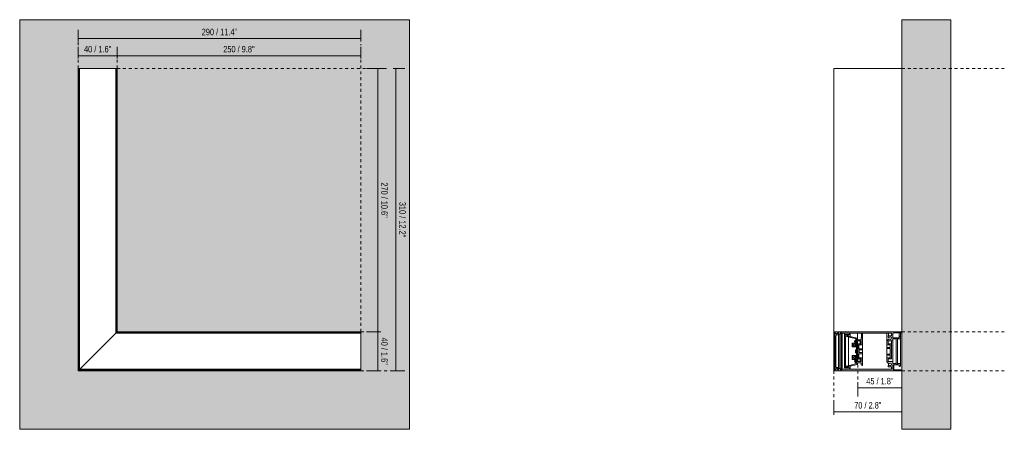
# Model space of a CAD drawing. Header units: millimetres. Extents: x -6559 to -5549, y 220 to 1800.
# Tile 1 of 4: x -6559 to -5549, y 220 to 640. Entities that reach past the tile are written whole.
import ezdxf

# ---------------------------------------------------------------- set-up
doc = ezdxf.new("R2010")
doc.units = ezdxf.units.MM
doc.linetypes.add('Dash', pattern=[6, 3, -3])
doc.layers.add('A-ANNO-DIMS', color=7, linetype='Dash', lineweight=9, true_color=0xd2d2d2)
for name, color, linetype, lineweight in [('A-ANNO-DIMS-3', 7, 'Continuous', 9), ('A-DETL-GENF', 7, 'Continuous', 9), ('A-WALL', 7, 'Continuous', 9), ('A-WALL-PATT', 7, 'Continuous', 9), ('E-LITE-EQPM', 7, 'Continuous', 20)]:
    doc.layers.add(name, color=color, linetype=linetype, lineweight=lineweight)
doc.styles.add('Arial Narrow', font='ARIALN.TTF', dxfattribs={"height": 6.6})
doc.dimstyles.new('FARO_-_2_2mm_Arial_Narrow_mm_Inch_Right', dxfattribs={"dimscale": 304.8, "dimtxt": 6.754644, "dimasz": 0, "dimexe": 0.029528, "dimexo": 0.0625, "dimgap": 0.004921, "dimtad": 1, "dimdec": 0, "dimzin": 0, "dimdsep": 46, "dimtxsty": 'Arial Narrow', "dimblk1": 'NONE', "dimblk2": 'NONE', "dimsah": 1, "dimcen": 0.09, "dimadec": 0, "dimazin": 0, "dimtfac": 1, "dimtdec": 4, "dimtix": 1, "dimtmove": 0, "dimatfit": 3, "dimfxl": 0.009843, "dimfxlon": 1, "dimtvp": 1, "dimtolj": 1, "dimtzin": 0, "dimarcsym": 2})

# ---------------------------------------------------------------- blocks, each defined once
blk = doc.blocks.new('VIA Surface_L - 00 VIA SURFACE L-575343-Alzado_PDF')
at = {"layer": 'E-LITE-EQPM'}
for p, q in [((-6499, 590), (-6498, 590)), ((-6499, 590), (-6499, 280)), ((-6498, 590), (-6497.5, 590)), ((-6498, 281), (-6498, 590)), ((-6497.5, 590), (-6497.5, 281.5)), ((-6497.5, 590), (-6497.2, 590)), ((-6497.2, 590), (-6460.8, 590)), ((-6460.8, 590), (-6460.5, 590)), ((-6460.5, 318.5), (-6460.5, 590)), ((-6460.5, 590), (-6460, 590)), ((-6460, 590), (-6459, 590)), ((-6460, 319), (-6460, 590)), ((-6459, 320), (-6459, 590)), ((-6460.8, 318.2), (-6497.2, 281.8)), ((-6497.2, 281.8), (-6460.8, 318.2)), ((-6460, 319), (-6460.5, 318.5)), ((-6460.5, 318.5), (-6460, 319)), ((-6209, 318.5), (-6460.5, 318.5)), ((-6459, 320), (-6460, 319)), ((-6460, 319), (-6459, 320)), ((-6209, 319), (-6460, 319)), ((-6209, 320), (-6459, 320)), ((-6209, 320), (-6209, 319)), ((-6209, 319), (-6209, 318.5)), ((-6209, 318.5), (-6209, 318.2)), ((-6209, 318.2), (-6209, 281.8)), ((-6498, 281), (-6499, 280)), ((-6499, 280), (-6498, 281)), ((-6499, 280), (-6209, 280)), ((-6497.5, 281.5), (-6498, 281)), ((-6498, 281), (-6497.5, 281.5)), ((-6209, 281), (-6498, 281)), ((-6497.5, 281.5), (-6209, 281.5)), ((-6209, 281.8), (-6209, 281.5)), ((-6209, 281.5), (-6209, 281)), ((-6209, 281), (-6209, 280))]:
    blk.add_line(p, q, dxfattribs=at)
at = {"layer": 'E-LITE-EQPM', "flags": 128}
for points in [[(-6460.5, 318.5), (-6460.5, 318.5), (-6460.5, 318.5), (-6460.5, 318.5), (-6460.6, 318.4), (-6460.6, 318.4), (-6460.7, 318.3), (-6460.8, 318.2), (-6460.8, 318.2)], [(-6460.8, 318.2), (-6460.8, 318.2), (-6460.7, 318.3), (-6460.6, 318.4), (-6460.6, 318.4), (-6460.5, 318.5), (-6460.5, 318.5), (-6460.5, 318.5), (-6460.5, 318.5)], [(-6497.2, 281.8), (-6497.2, 281.8), (-6497.3, 281.7), (-6497.4, 281.6), (-6497.4, 281.6), (-6497.5, 281.5), (-6497.5, 281.5), (-6497.5, 281.5), (-6497.5, 281.5)], [(-6497.5, 281.5), (-6497.5, 281.5), (-6497.5, 281.5), (-6497.5, 281.5), (-6497.4, 281.6), (-6497.4, 281.6), (-6497.3, 281.7), (-6497.2, 281.8), (-6497.2, 281.8)]]:
    blk.add_lwpolyline(points, dxfattribs=at)
blk = doc.blocks.new('VIA Surface_L - 00 VIA SURFACE L-575343-Lateral_PDF')
at = {"lineweight": 9}
for p, q in [((-3320.2, 308.3), (-3320.2, 307.9)), ((-3320, 308.3), (-3320.2, 308.3)), ((-3320.2, 308.3), (-3320.2, 307.9)), ((-3320.2, 307.9), (-3320, 307.9)), ((-3320.2, 304.9), (-3320.2, 304.4)), ((-3320.2, 304.9), (-3320.2, 304.4)), ((-3320, 304.9), (-3320.2, 304.9)), ((-3320.2, 304.4), (-3320, 304.4)), ((-3320.1, 307.5), (-3320.1, 305.3)), ((-3320.1, 307.5), (-3320.1, 305.3)), ((-3320.1, 307.5), (-3320, 307.5)), ((-3320.1, 305.3), (-3320, 305.3)), ((-3319.8, 308.3), (-3320, 308.3)), ((-3320, 308.3), (-3320, 307.9)), ((-3320, 307.9), (-3319.8, 307.9)), ((-3320, 307.5), (-3320, 305.3)), ((-3320, 307.5), (-3319.8, 307.5)), ((-3320, 305.3), (-3319.8, 305.3)), ((-3319.8, 304.9), (-3320, 304.9)), ((-3320, 304.9), (-3320, 304.4)), ((-3320, 304.4), (-3319.8, 304.4)), ((-3319.7, 308.3), (-3319.8, 308.3)), ((-3319.8, 308.3), (-3319.8, 307.9)), ((-3319.8, 307.9), (-3319.7, 307.9)), ((-3319.8, 307.5), (-3319.8, 305.3)), ((-3319.8, 307.5), (-3319.7, 307.5)), ((-3319.8, 305.3), (-3319.7, 305.3)), ((-3319.7, 304.9), (-3319.8, 304.9)), ((-3319.8, 304.9), (-3319.8, 304.4)), ((-3319.8, 304.4), (-3319.7, 304.4)), ((-3319.7, 308.3), (-3319.7, 304.4)), ((-3319.7, 308.3), (-3319.7, 304.4)), ((-3319.7, 308.3), (-3319.3, 308.3)), ((-3319.7, 307.5), (-3319.7, 307.5)), ((-3319.7, 305.3), (-3319.7, 305.3)), ((-3319.7, 304.4), (-3319.3, 304.4)), ((-3319.3, 308.3), (-3317.6, 308.3)), ((-3319.3, 304.4), (-3319.3, 308.3)), ((-3319.3, 304.4), (-3317.3, 304.4)), ((-3317.3, 304.4), (-3315.9, 304.4)), ((-3317, 307.3), (-3317, 307.2)), ((-3317, 304.6), (-3317, 305.5)), ((-3316.9, 311.3), (-3316.4, 311.7)), ((-3316.9, 311.2), (-3316.9, 311.3)), ((-3316.9, 307.1), (-3316.9, 307.2)), ((-3316.4, 306.7), (-3316.9, 307.1)), ((-3316.6, 306.6), (-3316.6, 306.9)), ((-3316.6, 304.9), (-3316.6, 306.1)), ((-3316.4, 312.8), (-3316.4, 312.3)), ((-3316.4, 312.3), (-3316.4, 312.4)), ((-3316.4, 311.7), (-3316.4, 309.2)), ((-3316.4, 311.6), (-3316.4, 311.6)), ((-3316.4, 311.6), (-3316.4, 309.2)), ((-3316.4, 309.2), (-3316.4, 306.7)), ((-3316.4, 309.2), (-3316.4, 306.8)), ((-3316.2, 308.3), (-3316.4, 308.3)), ((-3316.2, 312.6), (-3316.2, 312.8)), ((-3316.2, 312.6), (-3316.2, 312.6)), ((-3316, 312.6), (-3316.2, 312.6)), ((-3316.2, 312.6), (-3316.2, 312.6)), ((-3316.2, 309.2), (-3316.2, 312.6)), ((-3316.2, 309.2), (-3316.2, 308.3)), ((-3316.2, 308.3), (-3316.2, 309.2)), ((-3316.2, 308.3), (-3316.2, 309.2)), ((-3316.2, 309.2), (-3316.2, 308.3)), ((-3316.2, 309.2), (-3316.2, 309.2)), ((-3316.2, 309.2), (-3316.2, 309.2)), ((-3316.2, 306.8), (-3316.2, 309.2)), ((-3316.2, 309.2), (-3316.2, 309.2)), ((-3316.2, 306.3), (-3316.2, 305.8)), ((-3316.2, 305.8), (-3316.2, 305.8)), ((-3316.2, 305.8), (-3316, 305.8)), ((-3316.1, 305.7), (-3316.1, 305.8)), ((-3316.1, 305.8), (-3316.1, 305.8)), ((-3316.1, 305.8), (-3316, 305.8)), ((-3316.1, 305.7), (-3315.9, 305.7)), ((-3316, 312.8), (-3316, 312.6)), ((-3316, 312.6), (-3315.9, 312.6)), ((-3316, 312.6), (-3315.9, 312.6)), ((-3316, 312.6), (-3316, 309.2)), ((-3316, 309.2), (-3316, 305.8)), ((-3315.9, 308.3), (-3316, 308.3)), ((-3315.9, 307.1), (-3316, 307.1)), ((-3315.9, 307), (-3316, 307)), ((-3316, 307), (-3315.9, 307)), ((-3315.9, 307), (-3316, 307)), ((-3315.9, 305.8), (-3316, 305.8)), ((-3316, 305.8), (-3315.9, 305.8)), ((-3316, 305.8), (-3316, 305.8)), ((-3316, 305.8), (-3316, 305.8)), ((-3316, 305.8), (-3316, 305.8)), ((-3316, 305.8), (-3315.9, 305.8)), ((-3315.9, 305.8), (-3316, 305.8)), ((-3315.9, 311.6), (-3315.9, 309.2)), ((-3315.9, 311.6), (-3315.9, 309.2)), ((-3315.9, 309.2), (-3315.9, 309.2)), ((-3315.9, 309.2), (-3315.9, 308.3)), ((-3315.9, 308.3), (-3315.9, 309.2)), ((-3315.9, 309.2), (-3315.9, 309.2)), ((-3315.9, 309.2), (-3315.9, 309.2)), ((-3315.9, 307.1), (-3315.9, 308.3)), ((-3315.7, 307), (-3315.9, 307)), ((-3315.9, 305.8), (-3315.9, 307)), ((-3315.9, 307), (-3315.9, 306.9)), ((-3315.9, 306.9), (-3315.9, 307)), ((-3315.9, 305.8), (-3315.7, 305.8)), ((-3315.9, 304.4), (-3315.9, 305.7)), ((-3315.8, 310.6), (-3315.8, 309.9)), ((-3315.8, 309.8), (-3315.8, 310.4)), ((-3314.5, 307.8), (-3314.1, 307.8)), ((-3311.8, 310.6), (-3311.8, 307.8)), ((-3320.2, 295.6), (-3320.2, 295.1)), ((-3320.2, 295.6), (-3320.2, 295.1)), ((-3320, 295.6), (-3320.2, 295.6)), ((-3320, 295.1), (-3320.2, 295.1)), ((-3320.1, 294.7), (-3320.1, 292.5)), ((-3320, 294.7), (-3320.1, 294.7)), ((-3320.1, 292.5), (-3320.1, 294.7)), ((-3319.8, 295.6), (-3320, 295.6)), ((-3320, 295.1), (-3320, 295.6)), ((-3319.8, 295.1), (-3320, 295.1)), ((-3319.8, 294.7), (-3320, 294.7)), ((-3320, 292.5), (-3320, 294.7)), ((-3319.7, 295.6), (-3319.8, 295.6)), ((-3319.7, 295.1), (-3319.8, 295.6)), ((-3319.8, 295.1), (-3319.7, 295.1)), ((-3319.7, 295.1), (-3319.8, 295.1)), ((-3319.7, 294.7), (-3319.8, 294.7)), ((-3319.8, 292.5), (-3319.8, 294.7)), ((-3319.7, 295.6), (-3319.7, 291.7)), ((-3319.3, 295.6), (-3319.7, 295.6)), ((-3319.7, 295.6), (-3319.7, 291.7)), ((-3319.7, 294.7), (-3319.7, 294.7)), ((-3317.3, 295.6), (-3319.3, 295.6)), ((-3319.3, 291.7), (-3319.3, 295.6)), ((-3315.9, 295.6), (-3317.3, 295.6)), ((-3317, 294.5), (-3317, 295.4)), ((-3316.6, 293.9), (-3316.6, 295.1)), ((-3316.6, 292.2), (-3316.6, 293.4)), ((-3315.9, 294.3), (-3316.1, 294.3)), ((-3316.1, 292.9), (-3316.1, 294.3)), ((-3316.1, 294.2), (-3316.1, 294.2)), ((-3316.1, 294.2), (-3316.1, 294.2)), ((-3316.1, 294.2), (-3316.1, 294.2)), ((-3316, 293), (-3316.1, 293)), ((-3316.1, 293), (-3316.1, 293)), ((-3316.1, 293), (-3316.1, 293)), ((-3316.1, 293), (-3316.1, 293)), ((-3316, 294.2), (-3316, 294.2)), ((-3315.9, 294.2), (-3316, 294.2)), ((-3316, 294.2), (-3315.9, 294.2)), ((-3316, 294.2), (-3316, 293)), ((-3316, 293), (-3316, 294.2)), ((-3316, 294.2), (-3316, 293)), ((-3316, 294.2), (-3316, 294.2)), ((-3315.9, 294.2), (-3316, 294.2)), ((-3316, 293.1), (-3316, 293)), ((-3315.9, 293), (-3316, 293)), ((-3316, 293), (-3315.9, 293)), ((-3316, 293), (-3316, 293)), ((-3316, 293), (-3316, 293)), ((-3315.9, 293), (-3316, 293)), ((-3315.9, 294.3), (-3315.9, 295.6)), ((-3315.7, 294.2), (-3315.9, 294.2)), ((-3315.9, 293), (-3315.9, 294.2)), ((-3315.9, 293), (-3315.7, 293)), ((-3320.2, 292.1), (-3320.2, 291.7)), ((-3320, 292.1), (-3320.2, 292.1)), ((-3320.2, 292.1), (-3320.2, 291.7)), ((-3320.2, 291.7), (-3320, 291.7)), ((-3320.1, 292.5), (-3320, 292.5)), ((-3320, 292.5), (-3319.8, 292.5)), ((-3319.8, 292.1), (-3320, 292.1)), ((-3320, 292.1), (-3320, 291.7)), ((-3320, 291.7), (-3319.8, 291.7)), ((-3319.8, 292.5), (-3319.7, 292.5)), ((-3319.7, 292.1), (-3319.8, 292.1)), ((-3319.8, 292.1), (-3319.8, 291.7)), ((-3319.8, 291.7), (-3319.7, 291.7)), ((-3319.7, 292.5), (-3319.7, 292.5)), ((-3319.7, 291.7), (-3319.3, 291.7)), ((-3317.4, 291.7), (-3319.3, 291.7)), ((-3317.4, 291.7), (-3315.9, 291.7)), ((-3317, 292.8), (-3317, 291.9)), ((-3316.9, 288.7), (-3316.9, 288.8)), ((-3316.4, 288.3), (-3316.9, 288.7)), ((-3316.4, 291.7), (-3316.4, 290.8)), ((-3316.4, 290.8), (-3316.4, 287.6)), ((-3316.2, 291.7), (-3316.2, 290.8)), ((-3316.2, 287.4), (-3316.2, 290.8)), ((-3316.2, 287.4), (-3316, 287.4)), ((-3315.9, 292.9), (-3316.1, 292.9)), ((-3316, 291.7), (-3316, 290.8)), ((-3316, 287.4), (-3316, 290.8)), ((-3315.9, 291.7), (-3315.9, 292.9)), ((-3315.8, 289.4), (-3315.8, 290.1)), ((-3314.1, 292.2), (-3314.5, 292.2)), ((-3311.8, 289.4), (-3311.8, 292.2))]:
    blk.add_line(p, q, dxfattribs=at)
at = {"lineweight": 9, "flags": 128}
for points in [[(-3317.7, 305.2), (-3318.8, 306.4), (-3317.7, 307.5)], [(-3317.7, 307.5), (-3317.3, 307.4), (-3317, 307.2)], [(-3317, 305.5), (-3317.3, 305.3), (-3317.7, 305.2)], [(-3317.3, 304.4), (-3317.1, 304.5), (-3317, 304.6)], [(-3316.2, 312.5), (-3316.2, 312.5), (-3316.3, 312.4), (-3316.4, 312.3)], [(-3316.2, 309.2), (-3316.2, 306.8), (-3316.2, 306.3)], [(-3315.8, 312.3), (-3315.8, 312.5), (-3316, 312.5)], [(-3317.7, 294.8), (-3318.8, 293.6), (-3317.7, 292.5)], [(-3317, 294.5), (-3317.3, 294.7), (-3317.7, 294.8)], [(-3317, 295.4), (-3317.1, 295.5), (-3317.3, 295.6)], [(-3316, 294.2), (-3316.1, 294.2), (-3316.1, 294.2)], [(-3317.7, 292.5), (-3317.3, 292.6), (-3317, 292.8)], [(-3317, 291.9), (-3317.2, 291.8), (-3317.4, 291.7)], [(-3316.2, 287.8), (-3316.3, 287.7), (-3316.4, 287.6)], [(-3316.2, 287.8), (-3316.2, 287.8), (-3316.3, 287.7), (-3316.4, 287.6)], [(-3315.8, 287.6), (-3315.8, 287.8), (-3316, 287.8)]]:
    blk.add_lwpolyline(points, dxfattribs=at)
at = {"lineweight": 9}
for centre, radius, start, end in [((-3317.7, 306.4), 1.12, 345.3185, 14.6815), ((-3318.2, 306.4), 2.2, 317.1933, 340.6528), ((-3318.2, 306.3), 2.2, 21.8189, 31.9413), ((-3318.2, 293.6), 2.2, 19.3472, 42.8067), ((-3317.7, 293.6), 1.12, 345.3185, 14.6815), ((-3318.2, 293.7), 2.2, 316.3701, 339.0174)]:
    blk.add_arc(centre, radius, start, end, dxfattribs=at)
for points in [[(-3319.7, 307.8), (-3319.7, 307.8), (-3319.7, 307.9), (-3319.8, 307.9)], [(-3319.8, 304.9), (-3319.7, 304.9), (-3319.7, 304.9), (-3319.7, 304.9)], [(-3317.7, 309.7), (-3317.6, 310), (-3317.4, 310.5), (-3317.1, 311), (-3316.9, 311.2)], [(-3317.3, 309.7), (-3317.4, 309.7), (-3317.5, 309.7), (-3317.6, 309.7), (-3317.7, 309.7)], [(-3317.7, 308.7), (-3317.6, 308.5), (-3317.5, 308.2), (-3317.3, 307.6), (-3317, 307.3), (-3316.9, 307.2)], [(-3317.7, 308.7), (-3317.6, 308.7), (-3317.5, 308.7), (-3317.4, 308.7), (-3317.3, 308.7)], [(-3316.9, 311.2), (-3317, 311.1), (-3317.3, 310.8), (-3317.5, 310.4), (-3317.5, 310.2)], [(-3317.3, 309.2), (-3317.3, 309.3), (-3317.3, 309.5), (-3317.3, 309.6), (-3317.3, 309.7)], [(-3317.3, 308.7), (-3317.3, 308.8), (-3317.3, 308.9), (-3317.3, 309.1), (-3317.3, 309.2)], [(-3317, 307.2), (-3316.9, 307.2), (-3316.9, 307.2), (-3316.9, 307.1)], [(-3317, 305.5), (-3316.9, 305.5), (-3316.8, 305.6), (-3316.7, 305.8), (-3316.6, 306), (-3316.6, 306.1)], [(-3317, 304.6), (-3316.9, 304.6), (-3316.8, 304.7), (-3316.7, 304.8), (-3316.6, 304.9)], [(-3316.9, 307.1), (-3316.8, 307.1), (-3316.7, 307), (-3316.7, 306.8), (-3316.6, 306.7), (-3316.6, 306.6)], [(-3316.6, 295.1), (-3316.7, 295.2), (-3316.8, 295.3), (-3316.9, 295.4), (-3317, 295.4)], [(-3316.6, 293.9), (-3316.6, 294), (-3316.7, 294.2), (-3316.8, 294.4), (-3316.9, 294.5), (-3317, 294.5)], [(-3317, 292.8), (-3316.9, 292.8), (-3316.8, 292.9), (-3316.7, 293.1), (-3316.6, 293.3), (-3316.6, 293.4)], [(-3319.8, 292.1), (-3319.7, 292.1), (-3319.7, 292.2), (-3319.7, 292.2)], [(-3317.7, 291.3), (-3317.6, 291.4), (-3317.6, 291.6), (-3317.6, 291.7)], [(-3317.3, 291.3), (-3317.4, 291.3), (-3317.5, 291.3), (-3317.6, 291.3), (-3317.7, 291.3)], [(-3317.7, 290.3), (-3317.6, 290.3), (-3317.5, 290.3), (-3317.4, 290.3), (-3317.3, 290.3)], [(-3316.9, 288.8), (-3317, 288.9), (-3317.3, 289.2), (-3317.5, 289.8), (-3317.6, 290.1), (-3317.7, 290.3)], [(-3317.3, 291.3), (-3317.3, 291.2), (-3317.3, 291.1), (-3317.3, 290.9), (-3317.3, 290.8)], [(-3317.3, 290.3), (-3317.3, 290.4), (-3317.3, 290.6), (-3317.3, 290.7), (-3317.3, 290.8)], [(-3316.6, 292.2), (-3316.7, 292.2), (-3316.8, 292), (-3316.9, 291.9), (-3317, 291.9)]]:
    blk.add_open_spline(points, degree=3, dxfattribs=at)
for points, knots in [([(-3317.5, 308.1), (-3317.5, 308.1), (-3317.4, 307.9), (-3317.3, 307.7), (-3317.3, 307.6)], [0.3344172, 0.3344172, 0.3344172, 0.3344172, 0.5, 0.6729124, 0.6729124, 0.6729124, 0.6729124]), ([(-3317.3, 289.2), (-3317.3, 289.3), (-3317.4, 289.5), (-3317.5, 289.7), (-3317.5, 289.8)], [-0.6726663, -0.6726663, -0.6726663, -0.6726663, -0.5, -0.3341979, -0.3341979, -0.3341979, -0.3341979])]:
    blk.add_open_spline(points, degree=3, knots=knots, dxfattribs=at)
at = {"layer": 'E-LITE-EQPM'}
for p, q in [((-3339, 590), (-3269, 590)), ((-3339, 320), (-3339, 590)), ((-3339, 281), (-3339, 319)), ((-3338, 319), (-3338, 318.4)), ((-3335.7, 317.9), (-3335.7, 318)), ((-3335.7, 318), (-3335.7, 317.9)), ((-3334.3, 316.8), (-3334.2, 316.8)), ((-3334.2, 316.8), (-3334.3, 316.8)), ((-3334, 282.9), (-3334, 317.1)), ((-3332.8, 282.4), (-3332.8, 317.6)), ((-3331.4, 280.8), (-3331.4, 319.2)), ((-3330.5, 281.5), (-3330.5, 318.5)), ((-3328.1, 318.5), (-3328.1, 316.8)), ((-3328.1, 316.5), (-3328.1, 283.5)), ((-3327.9, 316.3), (-3327.9, 315.7)), ((-3327.9, 315.6), (-3327.9, 284.4)), ((-3325.1, 315.7), (-3327.3, 316.1)), ((-3326.9, 285.3), (-3326.9, 314.7)), ((-3326.4, 315.1), (-3324.5, 314.8)), ((-3324.4, 316.3), (-3325.1, 315.7)), ((-3325.1, 315.7), (-3325.1, 315.8)), ((-3324.4, 316.3), (-3324.4, 316.4)), ((-3323.9, 315.6), (-3324.4, 316.3)), ((-3323.9, 315.3), (-3323.9, 315.6)), ((-3323.9, 284.8), (-3323.9, 315.1)), ((-3314.5, 313), (-3314.5, 318.5)), ((-3310.6, 313.8), (-3310.6, 318.5)), ((-3309.4, 314.4), (-3309.4, 318.5)), ((-3284.5, 310.7), (-3284.5, 318.5)), ((-3282.9, 315.9), (-3282.9, 318.5)), ((-3271.7, 319), (-3271.7, 315.4)), ((-3270.5, 314.9), (-3270.5, 319)), ((-3316.4, 309.3), (-3316.2, 309.3)), ((-3316, 309.3), (-3315.8, 309.3)), ((-3315.7, 290.1), (-3315.7, 309.9)), ((-3315.7, 309.9), (-3314.5, 309.9)), ((-3314.5, 309.9), (-3314.5, 290.1)), ((-3309.4, 302.5), (-3309.4, 306.7)), ((-3284.5, 303.9), (-3284.5, 306.7)), ((-3279.8, 307.8), (-3279.8, 310.6)), ((-3278.2, 289.4), (-3278.2, 310.6)), ((-3275, 287.3), (-3275, 312.7)), ((-3273.5, 287.3), (-3273.5, 312.7)), ((-3270.5, 286.8), (-3270.5, 313.1)), ((-3316.7, 298.5), (-3316.7, 301.5)), ((-3316.7, 301.5), (-3315.7, 301.5)), ((-3316.7, 298.5), (-3315.7, 298.5)), ((-3309.4, 298.6), (-3309.4, 301.4)), ((-3309.4, 293.3), (-3309.4, 297.5)), ((-3284.5, 297.1), (-3284.5, 302.9)), ((-3284.5, 293.3), (-3284.5, 296.1)), ((-3334.2, 283.2), (-3334.3, 283.2)), ((-3334.3, 283.2), (-3334.2, 283.2)), ((-3327.3, 283.9), (-3325.1, 284.3)), ((-3324.5, 285.2), (-3326.4, 284.9)), ((-3325.2, 284.2), (-3325.2, 284.3)), ((-3325.1, 284.3), (-3324.4, 283.7)), ((-3324.4, 283.7), (-3323.9, 284.4)), ((-3324.4, 283.6), (-3324.4, 283.7)), ((-3314.5, 290.1), (-3315.7, 290.1)), ((-3282.9, 287.7), (-3282.9, 285.3)), ((-3277.5, 281), (-3277.5, 286.1)), ((-3337.8, 281), (-3337.8, 281.5)), ((-3335.7, 282), (-3335.7, 282.1)), ((-3335.7, 282.1), (-3335.7, 282)), ((-3335.6, 282), (-3335.6, 282)), ((-3335.6, 282), (-3335.6, 282))]:
    blk.add_line(p, q, dxfattribs=at)
for centre, radius, start, end in [((-3327.4, 315.6), 0.487, 80, 180), ((-3326.4, 314.7), 0.46, 80, 180), ((-3324.4, 315.3), 0.533, 260, 30), ((-3327.4, 284.4), 0.487, 180, 280), ((-3326.4, 285.3), 0.46, 180, 280), ((-3324.4, 284.7), 0.533, 330, 100), ((-3336, 281.5), 0.577, 52.4635, 52.669)]:
    blk.add_arc(centre, radius, start, end, dxfattribs=at)
blk = doc.blocks.new('DIMBLOCK1-Alzado_PDF')
at = {"layer": 'A-ANNO-DIMS-3', "color": 251, "true_color": 0x5b5b5b}
for p, q in [((-6499, 602.8), (-6499, 612.1)), ((-6459, 602.8), (-6459, 612.1)), ((-6499, 603.1), (-6459, 603.1)), ((-6499, 603.1), (-6499, 600.1)), ((-6459, 603.1), (-6459, 600.1))]:
    blk.add_line(p, q, dxfattribs=at)
at = {"layer": 'A-ANNO-DIMS-3', "color": 0, "insert": (-6493, 613.1), "char_height": 6.6, "width": 33.58, "attachment_point": 1, "line_spacing_factor": 0.974696, "style": 'Arial Narrow'}
blk.add_mtext('40 / 1.6"', dxfattribs=at)
blk = doc.blocks.new('_None')
blk = doc.blocks.new('DIMBLOCK2-Alzado_PDF')
at = {"layer": 'A-ANNO-DIMS-3', "color": 251, "true_color": 0x5b5b5b}
for p, q in [((-6459, 602.8), (-6459, 612.1)), ((-6209, 602.8), (-6209, 612.1)), ((-6459, 603.1), (-6209, 603.1)), ((-6459, 603.1), (-6459, 600.1)), ((-6209, 603.1), (-6209, 600.1))]:
    blk.add_line(p, q, dxfattribs=at)
at = {"layer": 'A-ANNO-DIMS-3', "color": 0, "insert": (-6350.1, 613.1), "char_height": 6.6, "width": 38.598, "attachment_point": 1, "line_spacing_factor": 0.974696, "style": 'Arial Narrow'}
blk.add_mtext('250 / 9.8"', dxfattribs=at)
blk = doc.blocks.new('DIMBLOCK3-Alzado_PDF')
at = {"layer": 'A-ANNO-DIMS-3', "color": 251, "true_color": 0x5b5b5b}
for p, q in [((-6499, 620.4), (-6499, 629.7)), ((-6209, 617.7), (-6209, 629.7)), ((-6499, 620.7), (-6209, 620.7)), ((-6499, 620.7), (-6499, 617.7)), ((-6209, 620.7), (-6209, 617.7))]:
    blk.add_line(p, q, dxfattribs=at)
at = {"layer": 'A-ANNO-DIMS-3', "color": 0, "insert": (-6372.2, 630.7), "char_height": 6.6, "width": 43.616, "attachment_point": 1, "line_spacing_factor": 0.974696, "style": 'Arial Narrow'}
blk.add_mtext('290 / 11.4"', dxfattribs=at)
blk = doc.blocks.new('DIMBLOCK4-Alzado_PDF')
at = {"layer": 'A-ANNO-DIMS-3', "color": 251, "true_color": 0x5b5b5b}
for p, q in [((-6191.1, 320), (-6200.5, 320)), ((-6191.5, 280), (-6191.5, 320)), ((-6191.5, 320), (-6188.5, 320)), ((-6191.1, 280), (-6200.5, 280)), ((-6191.5, 280), (-6188.5, 280))]:
    blk.add_line(p, q, dxfattribs=at)
at = {"layer": 'A-ANNO-DIMS-3', "color": 0, "insert": (-6181.4, 314), "char_height": 6.6, "width": 33.58, "attachment_point": 1, "rotation": 270, "line_spacing_factor": 0.974696, "style": 'Arial Narrow'}
blk.add_mtext('40 / 1.6"', dxfattribs=at)
blk = doc.blocks.new('DIMBLOCK5-Alzado_PDF')
at = {"layer": 'A-ANNO-DIMS-3', "color": 251, "true_color": 0x5b5b5b}
for p, q in [((-6191.5, 590), (-6203.1, 590)), ((-6192.7, 590), (-6182.5, 590)), ((-6191.5, 320), (-6191.5, 590)), ((-6191.1, 320), (-6200.5, 320)), ((-6191.5, 320), (-6188.5, 320))]:
    blk.add_line(p, q, dxfattribs=at)
at = {"layer": 'A-ANNO-DIMS-3', "color": 0, "insert": (-6181.4, 473.2), "char_height": 6.6, "width": 43.616, "attachment_point": 1, "rotation": 270, "line_spacing_factor": 0.974696, "style": 'Arial Narrow'}
blk.add_mtext('270 / 10.6"', dxfattribs=at)
blk = doc.blocks.new('DIMBLOCK6-Alzado_PDF')
at = {"layer": 'A-ANNO-DIMS-3', "color": 251, "true_color": 0x5b5b5b}
for p, q in [((-6175.9, 590), (-6163.9, 590)), ((-6172.9, 590), (-6175.9, 590)), ((-6172.9, 280), (-6172.9, 590)), ((-6175.9, 280), (-6163.9, 280)), ((-6172.9, 280), (-6175.9, 280))]:
    blk.add_line(p, q, dxfattribs=at)
at = {"layer": 'A-ANNO-DIMS-3', "color": 0, "insert": (-6162.8, 453.2), "char_height": 6.6, "width": 43.616, "attachment_point": 1, "rotation": 270, "line_spacing_factor": 0.974696, "style": 'Arial Narrow'}
blk.add_mtext('310 / 12.2"', dxfattribs=at)
blk = doc.blocks.new('DIMBLOCK7-Lateral_PDF')
at = {"layer": 'A-ANNO-DIMS-3', "color": 251, "true_color": 0x5b5b5b}
for p, q in [((-5723.7, 237.6), (-5723.7, 246.9)), ((-5653.7, 237.6), (-5653.7, 246.9)), ((-5723.7, 237.9), (-5653.7, 237.9)), ((-5723.7, 237.9), (-5723.7, 234.9)), ((-5653.7, 237.9), (-5653.7, 234.9))]:
    blk.add_line(p, q, dxfattribs=at)
at = {"layer": 'A-ANNO-DIMS-3', "color": 0, "insert": (-5702.7, 247.9), "char_height": 6.6, "width": 33.58, "attachment_point": 1, "line_spacing_factor": 0.974696, "style": 'Arial Narrow'}
blk.add_mtext('70 / 2.8"', dxfattribs=at)
blk = doc.blocks.new('DIMBLOCK8-Lateral_PDF')
at = {"layer": 'A-ANNO-DIMS-3', "color": 251, "true_color": 0x5b5b5b}
for p, q in [((-5698.9, 265.6), (-5698.9, 253.6)), ((-5698.9, 262.6), (-5698.9, 265.6)), ((-5653.7, 262.3), (-5653.7, 271.6)), ((-5698.9, 262.6), (-5653.7, 262.6)), ((-5653.7, 262.6), (-5653.7, 259.6))]:
    blk.add_line(p, q, dxfattribs=at)
at = {"layer": 'A-ANNO-DIMS-3', "color": 0, "insert": (-5690.3, 272.7), "char_height": 6.6, "width": 33.58, "attachment_point": 1, "line_spacing_factor": 0.974696, "style": 'Arial Narrow'}
blk.add_mtext('45 / 1.8"', dxfattribs=at)

msp = doc.modelspace()

# ---------------------------------------------------------------- hatches: boundary and pattern name
at = {"layer": 'A-DETL-GENF', "true_color": 0xd8d8d8}
h = msp.add_hatch(color=254, dxfattribs=at)
h.paths.add_polyline_path([(-5719.9, 280), (-5653.7, 280), (-5653.7, 281), (-5662.2, 281), (-5662.9, 281.7), (-5662.9, 286.1), (-5656.4, 286.1), (-5656.4, 284.8), (-5656.3, 284.6), (-5656.2, 284.5), (-5656, 284.4), (-5655.9, 284.4), (-5655.8, 284.5), (-5655.2, 285.1), (-5655.2, 286.8), (-5655.3, 287), (-5655.4, 287.2), (-5655.7, 287.3), (-5658.2, 287.3), (-5658.3, 287.1), (-5658.4, 286.9), (-5658.5, 286.8), (-5658.7, 286.7), (-5658.9, 286.7), (-5659.1, 286.7), (-5659.3, 286.7), (-5659.4, 286.8), (-5659.6, 286.9), (-5659.7, 287.2), (-5659.7, 287.3), (-5662.9, 287.3), (-5662.9, 289.4), (-5668, 289.4), (-5668, 292.2), (-5664.5, 292.2), (-5664.5, 307.8), (-5668, 307.9), (-5668, 310.6), (-5662.9, 310.6), (-5662.9, 312.7), (-5659.7, 312.7), (-5659.7, 312.9), (-5659.6, 313.1), (-5659.4, 313.2), (-5659.3, 313.3), (-5659, 313.3), (-5658.9, 313.3), (-5658.7, 313.3), (-5658.5, 313.2), (-5658.4, 313.1), (-5658.3, 312.9), (-5658.2, 312.7), (-5655.6, 312.7), (-5655.3, 312.9), (-5655.3, 313), (-5655.2, 313.2), (-5655.2, 314.9), (-5655.8, 315.5), (-5655.9, 315.6), (-5656.1, 315.6), (-5656.3, 315.5), (-5656.3, 315.4), (-5656.4, 315.2), (-5656.4, 313.9), (-5662.9, 313.9), (-5662.9, 318.3), (-5662.2, 319), (-5653.7, 319), (-5653.7, 320), (-5723.7, 320), (-5723.7, 319), (-5722.5, 319), (-5720.9, 317.9), (-5720.6, 317.9), (-5720.5, 317.9), (-5720.2, 318.1), (-5719.6, 318.9), (-5719.3, 319), (-5719.1, 319), (-5718.8, 318.8), (-5718.7, 318.6), (-5718.7, 318.2), (-5718.7, 317.6), (-5717.5, 317.6), (-5716.1, 319.2), (-5715.2, 318.5), (-5707.7, 318.5), (-5707.7, 317.1), (-5712.5, 317.1), (-5712.7, 317), (-5712.8, 316.8), (-5712.8, 316.6), (-5712.7, 316.4), (-5712.6, 316.3), (-5712.2, 316.2), (-5709.9, 315.8), (-5709.1, 316.4), (-5708.2, 314.9), (-5708, 314.7), (-5707.8, 314.6), (-5707.6, 314.5), (-5700.5, 312.7), (-5700.5, 310.6), (-5695.4, 310.6), (-5695.4, 307.8), (-5698.9, 307.8), (-5698.9, 292.2), (-5695.4, 292.2), (-5695.4, 289.4), (-5700.5, 289.4), (-5700.5, 287.3), (-5707.8, 285.4), (-5708, 285.3), (-5708.2, 285.1), (-5708.3, 284.9), (-5709.1, 283.6), (-5709.9, 284.2), (-5712.6, 283.7), (-5712.7, 283.6), (-5712.8, 283.4), (-5712.8, 283.2), (-5712.7, 283), (-5712.5, 282.9), (-5712.2, 282.9), (-5707.7, 282.9), (-5707.7, 281.5), (-5715.2, 281.5), (-5716.1, 280.8), (-5717.5, 282.4), (-5718.7, 282.4), (-5718.7, 281.4), (-5718.8, 281.2), (-5719.1, 281), (-5719.3, 281), (-5719.6, 281.1), (-5719.8, 281.4), (-5720.2, 281.9), (-5720.5, 282.1), (-5720.7, 282.1), (-5721, 282), (-5722.5, 281), (-5723.7, 281), (-5723.7, 280)])
h.paths.add_polyline_path([(-5706.7, 281.5), (-5706.7, 284.7), (-5699.7, 286.4), (-5699.5, 286.5), (-5699.3, 286.7), (-5699.3, 287), (-5699.3, 288.2), (-5695.4, 288.2), (-5695.4, 286.2), (-5694.7, 285.5), (-5694.5, 285.5), (-5694.4, 285.5), (-5694.2, 285.6), (-5694.2, 285.8), (-5694.2, 293.3), (-5697.9, 293.3), (-5697.9, 297.5), (-5694.2, 297.5), (-5694.2, 298.6), (-5697.7, 298.6), (-5697.7, 301.4), (-5694.2, 301.4), (-5694.2, 302.5), (-5697.9, 302.5), (-5697.9, 306.7), (-5694.2, 306.7), (-5694.2, 314.3), (-5694.3, 314.4), (-5694.4, 314.5), (-5694.5, 314.5), (-5694.7, 314.5), (-5694.8, 314.4), (-5695.4, 313.8), (-5695.4, 311.8), (-5699.3, 311.8), (-5699.3, 313.1), (-5699.3, 313.3), (-5699.5, 313.5), (-5699.7, 313.6), (-5706.7, 315.3), (-5706.7, 318.5), (-5664.6, 318.5), (-5664.6, 315.9), (-5667.7, 315.9), (-5667.6, 314.7), (-5667.6, 314.6), (-5667.5, 314.4), (-5667.4, 314.3), (-5667.2, 314.3), (-5667.1, 314.2), (-5666.9, 314.3), (-5666.8, 314.3), (-5666.4, 314.6), (-5666.1, 314.7), (-5665.8, 314.7), (-5665.5, 314.7), (-5665.2, 314.5), (-5664.9, 314.3), (-5664.8, 314.1), (-5664.6, 313.8), (-5664.6, 313.5), (-5664.7, 313.1), (-5664.7, 312.9), (-5664.9, 312.6), (-5665.2, 312.4), (-5665.5, 312.3), (-5665.8, 312.2), (-5666.1, 312.2), (-5666.4, 312.3), (-5666.8, 312.6), (-5666.9, 312.6), (-5667.1, 312.6), (-5667.2, 312.6), (-5667.4, 312.5), (-5667.5, 312.5), (-5669.2, 310.7), (-5669.2, 306.7), (-5665.7, 306.7), (-5665.7, 303.9), (-5669.2, 303.9), (-5669.2, 302.9), (-5665.7, 302.9), (-5665.7, 297.1), (-5669.2, 297.1), (-5669.2, 296.1), (-5665.7, 296.1), (-5665.7, 293.3), (-5669.2, 293.3), (-5669.2, 289.3), (-5667.4, 287.5), (-5667.2, 287.4), (-5667.1, 287.4), (-5666.9, 287.4), (-5666.8, 287.4), (-5666.4, 287.7), (-5666.1, 287.8), (-5665.8, 287.8), (-5665.5, 287.7), (-5665.2, 287.6), (-5664.9, 287.4), (-5664.7, 287.1), (-5664.6, 286.9), (-5664.6, 286.5), (-5664.6, 286.2), (-5664.8, 285.9), (-5664.9, 285.7), (-5665.3, 285.4), (-5665.5, 285.3), (-5665.8, 285.3), (-5666.1, 285.3), (-5666.4, 285.4), (-5666.8, 285.7), (-5666.9, 285.7), (-5667.1, 285.8), (-5667.2, 285.7), (-5667.4, 285.7), (-5667.5, 285.6), (-5667.6, 285.4), (-5667.6, 285.3), (-5667.7, 285.2), (-5667.7, 284.1), (-5664.6, 284.1), (-5664.6, 281.5), (-5700.6, 281.5)])
at = {"layer": 'A-DETL-GENF', "true_color": 0xe2e2e2}
msp.add_hatch(color=254, dxfattribs=at).paths.add_polyline_path([(-5719.3, 281.2), (-5719, 281.3), (-5718.8, 281.4), (-5718.7, 281.6), (-5718.7, 282), (-5718.7, 282.9), (-5718.8, 283.1), (-5719, 283.2), (-5719.2, 283.3), (-5721.1, 283.5), (-5721.4, 283.6), (-5721.5, 283.9), (-5721.5, 284), (-5721.5, 316.1), (-5721.4, 316.4), (-5721.1, 316.5), (-5720.9, 316.5), (-5719.2, 316.7), (-5719, 316.8), (-5718.8, 317), (-5718.7, 317.3), (-5718.7, 318.4), (-5718.8, 318.6), (-5719, 318.8), (-5719.3, 318.8), (-5719.5, 318.7), (-5719.6, 318.6), (-5720.3, 317.7), (-5720.6, 317.6), (-5720.8, 317.7), (-5720.9, 317.7), (-5722.2, 318.5), (-5722.3, 318.5), (-5722.5, 318.5), (-5722.7, 318.3), (-5722.7, 318.2), (-5722.7, 281.8), (-5722.6, 281.6), (-5722.5, 281.5), (-5722.2, 281.5), (-5722.1, 281.5), (-5720.8, 282.3), (-5720.6, 282.4), (-5720.3, 282.3), (-5720.1, 282), (-5719.5, 281.3), (-5719.4, 281.2)])
at = {"layer": 'A-WALL', "true_color": 0xf7f7f7}
h = msp.add_hatch(color=7, dxfattribs=at)
h.paths.add_polyline_path([(-6559, 220), (-6159, 220), (-6159, 640), (-6559, 640), (-6559, 255.4)])
h.paths.add_polyline_path([(-6492.2, 280), (-6499, 280), (-6499, 590), (-6459, 590), (-6459, 320), (-6209, 320), (-6209, 280), (-6485.1, 280)])
at = {"layer": 'A-WALL-PATT', "true_color": 0xf7f7f7}
msp.add_hatch(color=7, dxfattribs=at).paths.add_polyline_path([(-5603.7, 220), (-5603.7, 640), (-5653.7, 640), (-5653.7, 220)])

# ---------------------------------------------------------------- linework, layer by layer
at = {"layer": 'A-ANNO-DIMS'}
for p, q in [((-6499, 590), (-6499, 625)), ((-6459, 590), (-6459, 610)), ((-6209, 320), (-6209, 615)), ((-6459, 590), (-6184, 590)), ((-5653.7, 590), (-5548.7, 590)), ((-6209, 320), (-6189, 320)), ((-5653.7, 320), (-5548.7, 320)), ((-5698.9, 292.2), (-5698.9, 264.5)), ((-6209, 280), (-6174, 280)), ((-5723.7, 280), (-5723.7, 235)), ((-5653.7, 280), (-5548.7, 280))]:
    msp.add_line(p, q, dxfattribs=at)
at = {"layer": 'A-WALL', "color": 253, "true_color": 0xaaaaaa}
for p, q in [((-6159, 640), (-6559, 640)), ((-6559, 640), (-6559, 220)), ((-6159, 220), (-6159, 640)), ((-5653.7, 640), (-5653.7, 320)), ((-5603.7, 640), (-5653.7, 640)), ((-5603.7, 220), (-5603.7, 640)), ((-5653.7, 319), (-5653.7, 281)), ((-5653.7, 280), (-5653.7, 220)), ((-6559, 220), (-6159, 220)), ((-5653.7, 220), (-5603.7, 220))]:
    msp.add_line(p, q, dxfattribs=at)
at = {"layer": 'E-LITE-EQPM'}
for p, q in [((-5653.7, 320), (-5723.7, 320)), ((-5723.7, 320), (-5723.7, 319)), ((-5723.7, 319), (-5722.5, 319)), ((-5722.7, 318.2), (-5722.7, 281.8)), ((-5722.5, 319), (-5721, 318)), ((-5720.9, 317.7), (-5722.1, 318.5)), ((-5721.5, 284), (-5721.5, 316)), ((-5721, 316.5), (-5719.2, 316.7)), ((-5720.2, 318.1), (-5719.7, 318.8)), ((-5719.6, 318.6), (-5720.2, 317.8)), ((-5718.7, 317.3), (-5718.7, 318.3)), ((-5718.7, 317.6), (-5717.5, 317.6)), ((-5717.5, 317.6), (-5716.1, 319.2)), ((-5716.1, 319.2), (-5715.2, 318.5)), ((-5715.2, 318.5), (-5707.7, 318.5)), ((-5712.5, 316.2), (-5709.9, 315.8)), ((-5707.7, 317.1), (-5712.4, 317.1)), ((-5709.9, 315.8), (-5709.1, 316.4)), ((-5709.1, 316.4), (-5708.3, 315.1)), ((-5707.7, 318.5), (-5707.7, 317.1)), ((-5707.6, 314.5), (-5700.5, 312.7)), ((-5706.7, 318.5), (-5664.6, 318.5)), ((-5706.7, 315.3), (-5706.7, 318.5)), ((-5699.7, 313.6), (-5706.7, 315.3)), ((-5694.8, 314.4), (-5695.4, 313.8)), ((-5695.4, 313.8), (-5695.4, 311.8)), ((-5694.2, 306.7), (-5694.2, 314.2)), ((-5664.6, 315.9), (-5667.7, 315.9)), ((-5667.7, 315.9), (-5667.7, 314.8)), ((-5664.6, 318.5), (-5664.6, 315.9)), ((-5662.9, 318.3), (-5662.2, 319)), ((-5662.9, 313.9), (-5662.9, 318.3)), ((-5656.4, 313.9), (-5662.9, 313.9)), ((-5662.2, 319), (-5653.7, 319)), ((-5656.4, 315.2), (-5656.4, 313.9)), ((-5655.2, 314.9), (-5655.8, 315.5)), ((-5655.2, 313.2), (-5655.2, 314.9)), ((-5653.7, 319), (-5653.7, 320)), ((-5700.5, 312.7), (-5700.5, 310.6)), ((-5700.5, 310.6), (-5695.4, 310.6)), ((-5699.3, 311.8), (-5699.3, 313)), ((-5695.4, 311.8), (-5699.3, 311.8)), ((-5695.4, 307.8), (-5698.9, 307.8)), ((-5698.9, 307.8), (-5698.9, 292.2)), ((-5697.9, 302.5), (-5697.9, 306.7)), ((-5697.9, 306.7), (-5694.2, 306.7)), ((-5695.4, 310.6), (-5695.4, 307.8)), ((-5667.5, 312.5), (-5669.2, 310.7)), ((-5669.2, 310.7), (-5669.2, 306.7)), ((-5669.2, 306.7), (-5665.7, 306.7)), ((-5665.7, 303.9), (-5669.2, 303.9)), ((-5669.2, 303.9), (-5669.2, 302.9)), ((-5668, 307.8), (-5668, 310.6)), ((-5668, 310.6), (-5662.9, 310.6)), ((-5664.5, 307.8), (-5668, 307.8)), ((-5665.7, 306.7), (-5665.7, 303.9)), ((-5664.5, 300), (-5664.5, 307.8)), ((-5662.9, 310.6), (-5662.9, 312.7)), ((-5662.9, 312.7), (-5659.7, 312.7)), ((-5658.2, 312.7), (-5655.7, 312.7)), ((-5694.2, 302.5), (-5697.9, 302.5)), ((-5697.9, 293.3), (-5697.9, 297.5)), ((-5697.9, 297.5), (-5694.2, 297.5)), ((-5694.2, 293.3), (-5697.9, 293.3)), ((-5697.7, 298.6), (-5697.7, 301.4)), ((-5697.7, 301.4), (-5694.2, 301.4)), ((-5694.2, 298.6), (-5697.7, 298.6)), ((-5694.2, 301.4), (-5694.2, 302.5)), ((-5694.2, 297.5), (-5694.2, 298.6)), ((-5694.2, 285.8), (-5694.2, 293.3)), ((-5669.2, 302.9), (-5665.7, 302.9)), ((-5665.7, 297.1), (-5669.2, 297.1)), ((-5669.2, 297.1), (-5669.2, 296.1)), ((-5669.2, 296.1), (-5665.7, 296.1)), ((-5665.7, 293.3), (-5669.2, 293.3)), ((-5669.2, 293.3), (-5669.2, 289.3)), ((-5665.7, 302.9), (-5665.7, 300)), ((-5665.7, 300), (-5665.7, 297.1)), ((-5665.7, 296.1), (-5665.7, 293.3)), ((-5664.5, 292.2), (-5664.5, 300)), ((-5719.2, 283.3), (-5721, 283.5)), ((-5709.9, 284.2), (-5712.5, 283.8)), ((-5712.4, 282.9), (-5707.7, 282.9)), ((-5709.1, 283.6), (-5709.9, 284.2)), ((-5708.3, 284.9), (-5709.1, 283.6)), ((-5707.7, 282.9), (-5707.7, 281.5)), ((-5700.5, 287.3), (-5707.6, 285.5)), ((-5706.7, 284.7), (-5699.7, 286.4)), ((-5706.7, 281.5), (-5706.7, 284.7)), ((-5695.4, 289.4), (-5700.5, 289.4)), ((-5700.5, 289.4), (-5700.5, 287.3)), ((-5699.3, 287), (-5699.3, 288.2)), ((-5699.3, 288.2), (-5695.4, 288.2)), ((-5698.9, 292.2), (-5695.4, 292.2)), ((-5695.4, 292.2), (-5695.4, 289.4)), ((-5695.4, 288.2), (-5695.4, 286.2)), ((-5695.4, 286.2), (-5694.8, 285.6)), ((-5669.2, 289.3), (-5667.5, 287.5)), ((-5668, 289.4), (-5668, 292.2)), ((-5668, 292.2), (-5664.5, 292.2)), ((-5662.9, 289.4), (-5668, 289.4)), ((-5667.7, 285.2), (-5667.7, 284.1)), ((-5667.7, 284.1), (-5664.6, 284.1)), ((-5664.6, 284.1), (-5664.6, 281.5)), ((-5662.9, 287.3), (-5662.9, 289.4)), ((-5659.7, 287.3), (-5662.9, 287.3)), ((-5662.9, 281.7), (-5662.9, 286.1)), ((-5662.9, 286.1), (-5656.4, 286.1)), ((-5655.7, 287.3), (-5658.2, 287.3)), ((-5656.4, 286.1), (-5656.4, 284.8)), ((-5655.8, 284.5), (-5655.2, 285.1)), ((-5655.2, 285.1), (-5655.2, 286.8)), ((-5722.5, 281), (-5723.7, 281)), ((-5723.7, 281), (-5723.7, 280)), ((-5723.7, 280), (-5653.7, 280)), ((-5721, 282), (-5722.5, 281)), ((-5722.1, 281.5), (-5720.9, 282.3)), ((-5720.2, 282.2), (-5719.6, 281.4)), ((-5719.7, 281.2), (-5720.2, 281.9)), ((-5718.7, 281.7), (-5718.7, 282.7)), ((-5717.5, 282.4), (-5718.7, 282.4)), ((-5716.1, 280.8), (-5717.5, 282.4)), ((-5715.2, 281.5), (-5716.1, 280.8)), ((-5707.7, 281.5), (-5715.2, 281.5)), ((-5664.6, 281.5), (-5706.7, 281.5)), ((-5662.2, 281), (-5662.9, 281.7)), ((-5653.7, 281), (-5662.2, 281)), ((-5653.7, 280), (-5653.7, 281))]:
    msp.add_line(p, q, dxfattribs=at)
for centre, radius, start, end in [((-5722.3, 318.2), 0.373, 57.2313, 180), ((-5720.9, 316), 0.573, 95.8169, 180), ((-5720.7, 318.5), 0.577, 237.2313, 321.3509), ((-5720.6, 318.2), 0.542, 237.2313, 321.3509), ((-5719.2, 318.5), 0.561, 360, 141.3509), ((-5719.2, 318.3), 0.501, 0, 141.3509), ((-5719.3, 317.3), 0.563, 275.8169, 0), ((-5712.4, 316.6), 0.426, 90, 260), ((-5707.3, 315.6), 1.13, 210.2046, 255.9867), ((-5699.9, 313), 0.592, 0, 75.9867), ((-5694.5, 314.2), 0.363, 0, 135), ((-5667.1, 314.8), 0.59, 179.2147, 311.3691), ((-5665.8, 313.5), 1.26, 229.8931, 131.3691), ((-5659, 312.6), 0.762, 10.988, 169.3421), ((-5656, 315.2), 0.364, 45, 180), ((-5655.7, 313.2), 0.511, 270, 360), ((-5667.1, 312), 0.63, 49.8931, 135), ((-5720.9, 284), 0.573, 180, 264.1831), ((-5719.3, 282.7), 0.563, 360, 84.1831), ((-5712.4, 283.4), 0.426, 100, 270), ((-5707.3, 284.4), 1.13, 104.0133, 149.7954), ((-5699.9, 287), 0.592, 284.0133, 360), ((-5694.5, 285.8), 0.363, 225, 360), ((-5667.1, 285.2), 0.59, 48.6309, 180.7853), ((-5667.1, 288), 0.63, 225, 310.1069), ((-5665.8, 286.5), 1.26, 228.6309, 130.1069), ((-5659, 287.4), 0.762, 190.6579, 349.012), ((-5656, 284.8), 0.364, 180, 315), ((-5655.7, 286.8), 0.511, 0, 90), ((-5722.3, 281.8), 0.373, 180, 302.7687), ((-5720.7, 281.5), 0.577, 38.6491, 122.7687), ((-5720.6, 281.8), 0.542, 38.6491, 122.7687), ((-5719.2, 281.5), 0.561, 218.6491, 0), ((-5719.2, 281.7), 0.501, 218.6491, 360)]:
    msp.add_arc(centre, radius, start, end, dxfattribs=at)

# ---------------------------------------------------------------- block references
for name, p in [('VIA Surface_L - 00 VIA SURFACE L-575343-Alzado_PDF', (0, 0)), ('VIA Surface_L - 00 VIA SURFACE L-575343-Lateral_PDF', (-2384.7, 0))]:
    msp.add_blockref(name, p, dxfattribs=at)

# ---------------------------------------------------------------- dimensions: what is measured, and where the dimension line sits
at = {"layer": 'A-ANNO-DIMS', "color": 251, "linetype": 'Continuous', "true_color": 0x5b5b5b}
for base, p1, p2, override, picture, middle in [((-6209, 620.7), (-6499, 617.7), (-6209, 617.7), {"dimpost": '<>', "dimfxl": 290}, 'DIMBLOCK3-Alzado_PDF', (-6354, 626.5)), ((-6459, 603.1), (-6499, 600.1), (-6459, 600.1), {"dimpost": '<>', "dimfxl": 40}, 'DIMBLOCK1-Alzado_PDF', (-6479, 608.9)), ((-6209, 603.1), (-6459, 600.1), (-6209, 600.1), {"dimpost": '<>', "dimfxl": 250}, 'DIMBLOCK2-Alzado_PDF', (-6334, 608.9)), ((-5653.7, 262.6), (-5698.9, 265.6), (-5653.7, 259.6), {"dimpost": '<>', "dimfxl": 45.57996}, 'DIMBLOCK8-Lateral_PDF', (-5676.3, 268.4)), ((-5653.7, 237.9), (-5723.7, 234.9), (-5653.7, 234.9), {"dimpost": '<>', "dimfxl": 70}, 'DIMBLOCK7-Lateral_PDF', (-5688.7, 243.7))]:
    dim = msp.add_linear_dim(base=base, p1=p1, p2=p2, dimstyle='FARO_-_2_2mm_Arial_Narrow_mm_Inch_Right', override=override, dxfattribs=at)
    dim.commit()
    dim.dimension.update_dxf_attribs({"geometry": picture, "text_midpoint": middle})
for base, p1, p2, override, picture, middle in [((-6191.5, 590), (-6188.5, 320), (-6203.1, 590), {"dimtad": 4, "dimpost": '<>', "dimfxl": 270.395793}, 'DIMBLOCK5-Alzado_PDF', (-6185.7, 455)), ((-6172.9, 590), (-6175.9, 280), (-6175.9, 590), {"dimtad": 4, "dimpost": '<>', "dimfxl": 310}, 'DIMBLOCK6-Alzado_PDF', (-6167.1, 435)), ((-6191.5, 320), (-6188.5, 280), (-6188.5, 320), {"dimtad": 4, "dimpost": '<>', "dimfxl": 40}, 'DIMBLOCK4-Alzado_PDF', (-6185.7, 300))]:
    dim = msp.add_linear_dim(base=base, p1=p1, p2=p2, angle=90, dimstyle='FARO_-_2_2mm_Arial_Narrow_mm_Inch_Right', override=override, dxfattribs=at)
    dim.commit()
    dim.dimension.update_dxf_attribs({"geometry": picture, "text_midpoint": middle})

doc.saveas('drawing.dxf')
